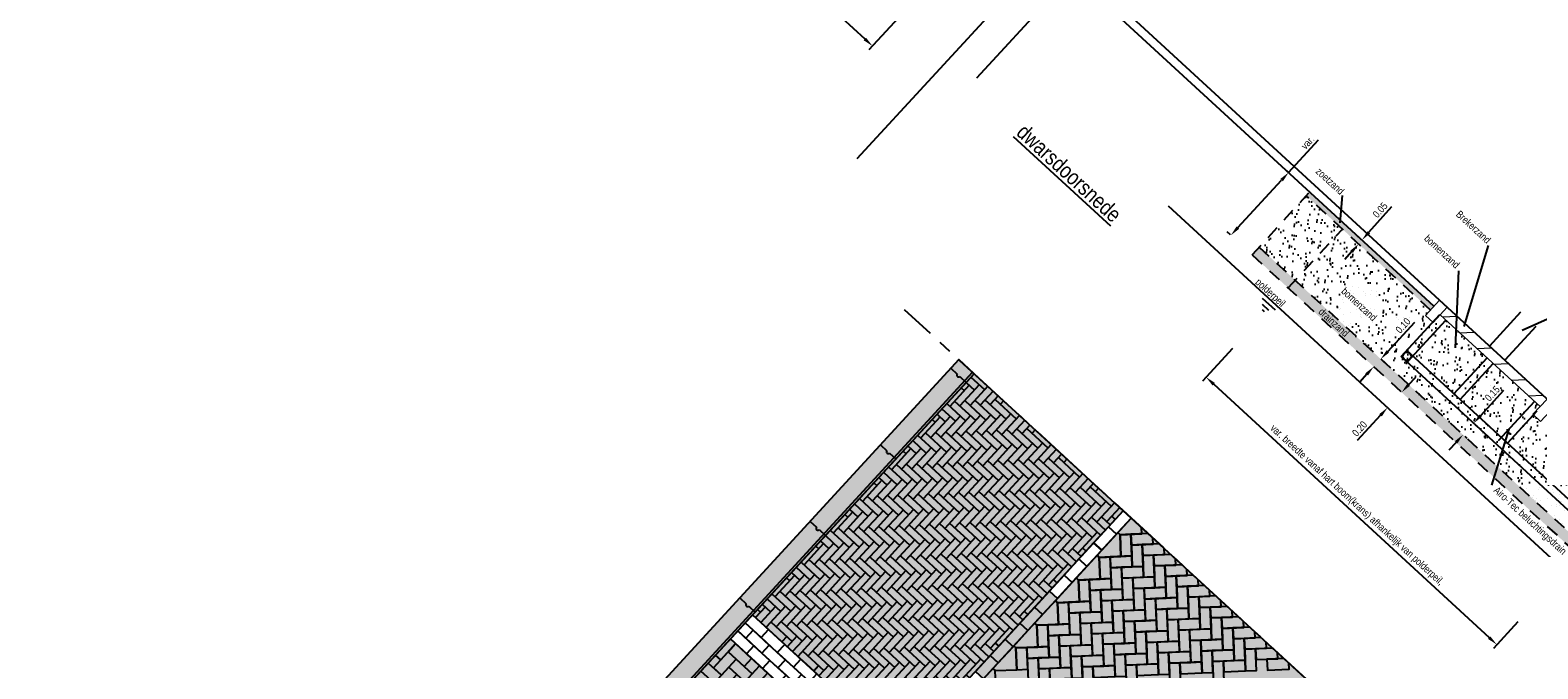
# Model space of a CAD drawing. Header units: metres. Extents: x 111546 to 149831, y 498798 to 507863.
# Tile 91 of 256: x 113026.14 to 113040.64, y 500869.43 to 500875.57. Entities that reach past the tile are written whole.
import ezdxf

# ---------------------------------------------------------------- set-up
doc = ezdxf.new("R2010")
doc.units = ezdxf.units.M
for name, pattern in [('CENTER', [50.8, 31.75, -6.35, 6.35, -6.35]), ('DASHDOT', [25.4, 12.7, -6.35, 0, -6.35]), ('HIDDEN2', [4.7625, 3.175, -1.5875])]:
    doc.linetypes.add(name, pattern=pattern)
for name, color, linetype in [('0-maatvoering details', 3, 'Continuous'), ('0-tekst', 4, 'Continuous'), ('3-nw-details-1', 7, 'Continuous'), ('3-nw-details-2', 7, 'Continuous'), ('3-steen', 3, 'Continuous'), ('4-nw-beluchtingsdrain', 2, 'Continuous')]:
    doc.layers.add(name, color=color, linetype=linetype)
for name, color, linetype, lineweight in [('3-nw-b-ob-10x20', 2, 'Continuous', 13), ('3-nw-band-trb-hulpstuk -trottoirband van beton-hoekblok inwendig r 25', 150, 'Continuous', 13), ('3-nw-hatch details', 7, 'Continuous', 13)]:
    doc.layers.add(name, color=color, linetype=linetype, lineweight=lineweight)
doc.styles.add('Zaanstad', font='ARIALN.TTF')
doc.dimstyles.new('1-50', dxfattribs={"dimtxt": 0.1, "dimasz": 0.1, "dimexe": 0.05, "dimexo": 0.05, "dimgap": 0.025, "dimtad": 1, "dimzin": 0, "dimdsep": 46, "dimtxsty": 'Zaanstad', "dimcen": 0, "dimclrd": 256, "dimclre": 256, "dimclrt": 256, "dimadec": 0, "dimazin": 0, "dimtfac": 1, "dimtofl": 0, "dimtmove": 0, "dimatfit": 3, "dimfxl": 1, "dimtfill": 1, "dimtolj": 1, "dimtzin": 0, "dimlwd": -1, "dimlwe": -1, "dimarcsym": 0})

# ---------------------------------------------------------------- blocks, each defined once
blk = doc.blocks.new('*D1266')
at = {"layer": '0-maatvoering details', "transparency": 16777216}
for p, q in [((113039.399, 500872.163), (113039.467, 500872.237)), ((113039.128, 500871.869), (113038.904, 500871.625))]:
    blk.add_line(p, q, dxfattribs=at)
for points in [[(113039.387, 500872.175), (113039.411, 500872.152), (113039.332, 500872.09)], [(113039.116, 500871.88), (113039.141, 500871.858), (113039.196, 500871.943)]]:
    blk.add_solid(points, dxfattribs=at)
at = {"layer": 'Defpoints', "color": 0, "transparency": 16777216}
for p in [(113039.332, 500872.09), (113039.332, 500872.09), (113039.196, 500871.943)]:
    blk.add_point(p, dxfattribs=at)
at = {"layer": '0-maatvoering details', "transparency": 16777216, "insert": (113038.927, 500871.74), "char_height": 0.07, "attachment_point": 5, "rotation": 47.3855, "style": 'Zaanstad', "bg_fill": 3, "box_fill_scale": 1.1, "bg_fill_color": 256, "bg_fill_true_color": 13158600, "bg_fill_transparency": 0}
blk.add_mtext('\\A1;0.20', dxfattribs=at)
blk = doc.blocks.new('*D1267')
at = {"layer": '0-maatvoering details', "transparency": 16777216}
for p, q in [((113038.244, 500874.204), (113038.532, 500874.517)), ((113038.241, 500874.208), (113038.207, 500874.238)), ((113037.757, 500873.674), (113038.176, 500874.131)), ((113037.685, 500873.604), (113037.652, 500873.635))]:
    blk.add_line(p, q, dxfattribs=at)
for points in [[(113038.164, 500874.142), (113038.189, 500874.119), (113038.244, 500874.204)], [(113037.744, 500873.686), (113037.769, 500873.663), (113037.689, 500873.601)]]:
    blk.add_solid(points, dxfattribs=at)
at = {"layer": 'Defpoints', "color": 0, "transparency": 16777216}
for p in [(113038.244, 500874.204), (113038.277, 500874.174), (113037.722, 500873.57)]:
    blk.add_point(p, dxfattribs=at)
at = {"layer": '0-maatvoering details', "transparency": 16777216, "insert": (113038.428, 500874.493), "char_height": 0.07, "attachment_point": 5, "rotation": 47.3855, "style": 'Zaanstad', "bg_fill": 3, "box_fill_scale": 1.1, "bg_fill_color": 256, "bg_fill_true_color": 13158600, "bg_fill_transparency": 0}
blk.add_mtext('\\A1;var.', dxfattribs=at)
blk = doc.blocks.new('*D1268')
at = {"layer": '0-maatvoering details', "transparency": 16777216}
for p, q in [((113031.86, 500878.445), (113031.411, 500877.957)), ((113031.518, 500877.926), (113034.167, 500875.489)), ((113034.656, 500875.873), (113034.207, 500875.384))]:
    blk.add_line(p, q, dxfattribs=at)
for points in [[(113031.529, 500877.938), (113031.507, 500877.914), (113031.444, 500877.994)], [(113034.179, 500875.501), (113034.156, 500875.476), (113034.241, 500875.421)]]:
    blk.add_solid(points, dxfattribs=at)
at = {"layer": 'Defpoints', "color": 0, "transparency": 16777216}
for p in [(113031.894, 500878.482), (113034.69, 500875.909), (113034.241, 500875.421)]:
    blk.add_point(p, dxfattribs=at)
at = {"layer": '0-maatvoering details', "transparency": 16777216, "insert": (113032.927, 500876.726), "char_height": 0.07, "attachment_point": 5, "rotation": 317.3855, "style": 'Zaanstad', "bg_fill": 3, "box_fill_scale": 1.1, "bg_fill_color": 256, "bg_fill_true_color": 13158600, "bg_fill_transparency": 0}
blk.add_mtext('\\A1;var. lengte vanaf hart boom(krans) afhankelijk van polderpeil,', dxfattribs=at)
blk = doc.blocks.new('*D1269')
at = {"layer": '0-maatvoering details', "transparency": 16777216}
for p, q in [((113037.704, 500872.51), (113037.417, 500872.198)), ((113037.525, 500872.167), (113040.174, 500869.73)), ((113040.448, 500869.881), (113040.214, 500869.625))]:
    blk.add_line(p, q, dxfattribs=at)
for points in [[(113037.536, 500872.18), (113037.513, 500872.155), (113037.451, 500872.235)], [(113040.185, 500869.742), (113040.163, 500869.718), (113040.248, 500869.662)]]:
    blk.add_solid(points, dxfattribs=at)
at = {"layer": 'Defpoints', "color": 0, "transparency": 16777216}
for p in [(113037.737, 500872.546), (113040.482, 500869.918), (113040.248, 500869.662)]:
    blk.add_point(p, dxfattribs=at)
at = {"layer": '0-maatvoering details', "transparency": 16777216, "insert": (113038.897, 500871.001), "char_height": 0.07, "attachment_point": 5, "rotation": 317.3855, "style": 'Zaanstad', "bg_fill": 3, "box_fill_scale": 1.1, "bg_fill_color": 256, "bg_fill_true_color": 13158600, "bg_fill_transparency": 0}
blk.add_mtext('\\A1;var. breedte vanaf hart boom(krans) afhankelijk van polderpeil,', dxfattribs=at)
blk = doc.blocks.new('*D1513')
at = {"layer": '0-maatvoering details', "transparency": 16777216}
for p, q in [((113040.092, 500871.866), (113040.316, 500872.11)), ((113040.04, 500871.778), (113040.061, 500871.758)), ((113039.855, 500871.608), (113039.787, 500871.535)), ((113039.938, 500871.667), (113039.959, 500871.648))]:
    blk.add_line(p, q, dxfattribs=at)
for points in [[(113040.079, 500871.877), (113040.104, 500871.855), (113040.024, 500871.792)], [(113039.843, 500871.62), (113039.867, 500871.597), (113039.922, 500871.682)]]:
    blk.add_solid(points, dxfattribs=at)
at = {"layer": 'Defpoints', "color": 0, "transparency": 16777216}
for p in [(113040.003, 500871.812), (113040.024, 500871.792), (113039.902, 500871.701)]:
    blk.add_point(p, dxfattribs=at)
at = {"layer": '0-maatvoering details', "transparency": 16777216, "insert": (113040.204, 500872.078), "char_height": 0.07, "attachment_point": 5, "rotation": 47.3855, "style": 'Zaanstad', "bg_fill": 3, "box_fill_scale": 1.1, "bg_fill_color": 256, "bg_fill_true_color": 13158600, "bg_fill_transparency": 0}
blk.add_mtext('\\A1;0.15', dxfattribs=at)
blk = doc.blocks.new('*D1515')
at = {"layer": '0-maatvoering details', "transparency": 16777216}
for p, q in [((113039.199, 500872.484), (113039.457, 500872.764)), ((113039.079, 500872.322), (113039.1, 500872.303)), ((113039.147, 500872.395), (113039.168, 500872.376)), ((113038.996, 500872.263), (113038.928, 500872.189))]:
    blk.add_line(p, q, dxfattribs=at)
for points in [[(113039.187, 500872.495), (113039.211, 500872.472), (113039.131, 500872.41)], [(113038.983, 500872.274), (113039.008, 500872.252), (113039.063, 500872.336)]]:
    blk.add_solid(points, dxfattribs=at)
at = {"layer": 'Defpoints', "color": 0, "transparency": 16777216}
for p in [(113039.043, 500872.356), (113039.11, 500872.429), (113039.131, 500872.41)]:
    blk.add_point(p, dxfattribs=at)
at = {"layer": '0-maatvoering details', "transparency": 16777216, "insert": (113039.345, 500872.732), "char_height": 0.07, "attachment_point": 5, "rotation": 47.3855, "style": 'Zaanstad', "bg_fill": 3, "box_fill_scale": 1.1, "bg_fill_color": 256, "bg_fill_true_color": 13158600, "bg_fill_transparency": 0}
blk.add_mtext('\\A1;0.10', dxfattribs=at)
blk = doc.blocks.new('*D1516')
at = {"layer": '0-maatvoering details', "transparency": 16777216}
for p, q in [((113039.017, 500873.629), (113039.236, 500873.878)), ((113038.884, 500873.545), (113038.879, 500873.55)), ((113038.918, 500873.583), (113038.913, 500873.588)), ((113038.85, 500873.442), (113038.784, 500873.367))]:
    blk.add_line(p, q, dxfattribs=at)
for points in [[(113039.004, 500873.64), (113039.029, 500873.618), (113038.95, 500873.555)], [(113038.838, 500873.453), (113038.863, 500873.431), (113038.917, 500873.516)]]:
    blk.add_solid(points, dxfattribs=at)
at = {"layer": 'Defpoints', "color": 0, "transparency": 16777216}
for p in [(113038.922, 500873.512), (113038.95, 500873.555), (113038.955, 500873.55)]:
    blk.add_point(p, dxfattribs=at)
at = {"layer": '0-maatvoering details', "transparency": 16777216, "insert": (113039.125, 500873.843), "char_height": 0.07, "attachment_point": 5, "rotation": 48.5106, "style": 'Zaanstad', "bg_fill": 3, "box_fill_scale": 1.1, "bg_fill_color": 256, "bg_fill_true_color": 13158600, "bg_fill_transparency": 0}
blk.add_mtext('\\A1;0.05', dxfattribs=at)

msp = doc.modelspace()

# ---------------------------------------------------------------- hatches: boundary and pattern name
h = msp.add_hatch()
h.set_pattern_fill('AR-SAND', color=13, scale=0.003, angle=299.62014, style=0, pattern_type=2)
h.set_pattern_definition([(337.12014, (112386.58552, 500525.2413), (0.125264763, 0.076740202), [0, -0.115824, 0, -0.12954, 0, -0.123825]), (307.12014, (112386.58552, 500525.2413), (0.25359811, -0.01094734), [0, -0.062484, 0, -0.104394, 0, -0.040005]), (267.12014, (112386.53919, 500525.32278), (0.117658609, -0.206074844), [0, -0.0381, 0, -0.13716, 0, -0.17907]), (257.12014, (112386.5392, 500525.32278), (0.171354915, -0.166078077), [0, -0.01905, 0, -0.089916, 0, -0.10287])])
h.paths.add_polyline_path([(113038.4141, 500873.9801), (113039.6083, 500872.8814), (113039.5609, 500872.8299), (113039.6345, 500872.7622), (113039.7022, 500872.8358), (113040.6628, 500871.952), (113040.5951, 500871.8784), (113040.6687, 500871.8107), (113040.7161, 500871.8622), (113041.8692, 500870.8014), (113041.4176, 500870.3064), (113037.9605, 500873.487)])
at = {"layer": '3-nw-details-1', "linetype": 'Continuous', "ltscale": 0.02}
h = msp.add_hatch(dxfattribs=at)
h.set_pattern_fill('AVH-BSS_DIKFORMAAT_ELLEBOOG', pattern_type=2)
h.set_pattern_definition([(317.414373, (112003.9235, 501977.6855), (0.0974941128, 0.0041107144), [0.276, -0.138]), (227.414373, (112004.063575, 501977.83791), (0.0974941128, 0.0041107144), [0.276, -0.138])])
h.paths.add_polyline_path([(113033.0874, 500869.9495), (113034.5212, 500868.6317), (113036.6528, 500870.9509), (113035.2189, 500872.2688)])
at = {"layer": '3-nw-details-2', "ltscale": 0.02}
h = msp.add_hatch(color=20, dxfattribs=at)
h.dxf.hatch_style = 1
h.paths.add_polyline_path([(113035.2189, 500872.2688), (113036.6528, 500870.9509), (113034.5212, 500868.6317), (113033.0874, 500869.9495)])
at = {"layer": '3-nw-hatch details'}
h = msp.add_hatch(dxfattribs=at)
h.set_pattern_fill('ANSI31', color=252, scale=0.05, angle=-42.61453, style=0)
h.set_pattern_definition([(2.385, (113039.4176, 500872.96173), (-0.006608, 0.158612), [])])
h.paths.add_polyline_path([(113039.7699, 500872.9094), (113040.7305, 500872.0256), (113040.6628, 500871.952), (113039.7022, 500872.8358)])

# ---------------------------------------------------------------- linework, layer by layer
at = {"color": 3, "linetype": 'DASHDOT'}
for points in [[(113036.163, 500876.5865), (113034.091, 500874.3343)], [(113036.5482, 500876.5314), (113035.2425, 500875.1122)]]:
    msp.add_lwpolyline(points, dxfattribs=at)
at = {"color": 2, "linetype": 'Continuous'}
for points in [[(113039.6421, 500872.9182), (113036.1662, 500876.1162)], [(113039.6963, 500872.9771), (113036.2203, 500876.175)], [(113040.8041, 500871.9579), (113039.6963, 500872.9771)], [(113040.4752, 500872.8598), (113040.1766, 500872.5352)], [(113040.6224, 500872.7243), (113040.3238, 500872.3998)]]:
    msp.add_lwpolyline(points, dxfattribs=at)
at = {"color": 3, "linetype": 'HIDDEN2', "ltscale": 0.04}
for points in [[(113038.2406, 500873.0934), (113038.762, 500873.6601)], [(113037.8928, 500873.4134), (113041.3478, 500870.2347)]]:
    msp.add_lwpolyline(points, dxfattribs=at)
at = {"color": 3, "linetype": 'Continuous', "elevation": 0}
msp.add_lwpolyline([(113040.1654, 500873.5022), (113039.9291, 500872.723)], dxfattribs=at)
at = {"color": 160, "linetype": 'DASHDOT'}
for points in [[(113037.9892, 500872.8869), (113038.01, 500872.8677)], [(113037.9906, 500872.9963), (113038.1148, 500872.8821)], [(113037.9909, 500872.9366), (113038.0515, 500872.8809)]]:
    msp.add_lwpolyline(points, dxfattribs=at)
at = {"ltscale": 0.02}
for points in [[(113035.0717, 500872.4041), (113026.1378, 500862.6837)], [(113034.9951, 500872.3208), (113035.0568, 500872.2641)], [(113035.2042, 500872.2823), (113026.2703, 500862.5619)], [(113035.2189, 500872.2688), (113026.285, 500862.5483)], [(113035.0807, 500872.2421), (113035.1424, 500872.1855)], [(113034.3184, 500871.5845), (113034.3801, 500871.5279)], [(113034.404, 500871.5059), (113034.4657, 500871.4492)], [(113033.6417, 500870.8483), (113033.7034, 500870.7916)], [(113033.7273, 500870.7696), (113033.789, 500870.7129)], [(113032.965, 500870.112), (113033.0267, 500870.0553)], [(113033.0506, 500870.0333), (113033.1123, 500869.9767)]]:
    msp.add_lwpolyline(points, dxfattribs=at)
for centre in [(113035.0687, 500872.2531), (113034.392, 500871.5169), (113033.7154, 500870.7806), (113033.0387, 500870.0443)]:
    msp.add_arc(centre, 0.0162, 137.41437, 317.41437, dxfattribs=at)
at = {"layer": '0-maatvoering details'}
for points in [[(113039.8505, 500872.5168), (113039.883, 500873.2583)], [(113040.4924, 500872.6884), (113040.7916, 500872.824)], [(113040.1976, 500871.1971), (113040.3655, 500871.7369)]]:
    msp.add_lwpolyline(points, dxfattribs=at)
at = {"layer": '3-nw-b-ob-10x20'}
for points in [[(113039.6963, 500872.9771), (113039.7699, 500872.9094), (113039.6345, 500872.7622), (113039.5609, 500872.8299)], [(113040.7305, 500872.0256), (113040.8041, 500871.9579), (113040.6687, 500871.8107), (113040.5951, 500871.8784)]]:
    msp.add_lwpolyline(points, close=True, dxfattribs=at)
at = {"layer": '3-nw-details-1', "ltscale": 0.08}
for points in [[(113036.7301, 500870.8799), (113036.6016, 500870.74), (113036.6229, 500870.7204), (113036.832, 500870.7292), (113036.8295, 500870.7885)], [(113036.8914, 500870.7317), (113036.7275, 500870.7248), (113036.7319, 500870.6202), (113036.941, 500870.629), (113036.9385, 500870.6884)], [(113037.0003, 500870.6315), (113036.8364, 500870.6246), (113036.8408, 500870.5201), (113037.05, 500870.5289), (113037.0475, 500870.5882)], [(113037.1093, 500870.5314), (113036.9454, 500870.5245), (113036.9498, 500870.4199), (113037.1589, 500870.4287), (113037.1564, 500870.4881)], [(113037.2183, 500870.4312), (113037.0544, 500870.4243), (113037.0588, 500870.3198), (113037.2679, 500870.3286), (113037.2654, 500870.3879)], [(113032.8742, 500869.7176), (113032.9234, 500869.6724), (113032.7813, 500869.5178), (113032.7321, 500869.563)], [(113032.661, 500869.4857), (113032.7876, 500869.3694), (113032.7165, 500869.2921), (113032.59, 500869.4084)], [(113038.199, 500869.5299), (113038.0351, 500869.523), (113038.0395, 500869.4184), (113038.2486, 500869.4272), (113038.2461, 500869.4866)]]:
    msp.add_lwpolyline(points, dxfattribs=at)
for points in [[(113036.4013, 500870.5221), (113036.4226, 500870.5024), (113036.6317, 500870.5112), (113036.6229, 500870.7204), (113036.6016, 500870.74)], [(113036.7275, 500870.7248), (113036.6229, 500870.7204), (113036.6317, 500870.5112), (113036.7363, 500870.5157)], [(113036.8364, 500870.6246), (113036.7319, 500870.6202), (113036.7407, 500870.4111), (113036.8453, 500870.4155)], [(113036.201, 500870.3041), (113036.2223, 500870.2845), (113036.4314, 500870.2933), (113036.4226, 500870.5024), (113036.4013, 500870.5221)], [(113036.5272, 500870.5068), (113036.4226, 500870.5024), (113036.4314, 500870.2933), (113036.536, 500870.2977)], [(113036.5272, 500870.5068), (113036.5316, 500870.4023), (113036.7407, 500870.4111), (113036.7363, 500870.5157)], [(113036.9454, 500870.5245), (113036.8408, 500870.5201), (113036.8497, 500870.3109), (113036.9542, 500870.3154)], [(113037.0544, 500870.4243), (113036.9498, 500870.4199), (113036.9586, 500870.2108), (113037.0632, 500870.2152)], [(113036.0007, 500870.0862), (113036.022, 500870.0666), (113036.2311, 500870.0754), (113036.2223, 500870.2845), (113036.201, 500870.3041)], [(113036.3269, 500870.2889), (113036.2223, 500870.2845), (113036.2311, 500870.0754), (113036.3357, 500870.0798)], [(113036.3269, 500870.2889), (113036.3313, 500870.1843), (113036.5404, 500870.1932), (113036.536, 500870.2977)], [(113036.6361, 500870.4067), (113036.5316, 500870.4023), (113036.5404, 500870.1932), (113036.645, 500870.1976)], [(113036.6361, 500870.4067), (113036.6405, 500870.3021), (113036.8497, 500870.3109), (113036.8453, 500870.4155)], [(113036.7451, 500870.3065), (113036.6405, 500870.3021), (113036.6494, 500870.093), (113036.7539, 500870.0974)], [(113036.7451, 500870.3065), (113036.7495, 500870.202), (113036.9586, 500870.2108), (113036.9542, 500870.3154)], [(113037.1633, 500870.3242), (113037.0588, 500870.3198), (113037.0676, 500870.1106), (113037.1722, 500870.1151)], [(113035.8775, 500869.9522), (113036.0196, 500870.1068), (113035.9423, 500870.1779), (113035.8002, 500870.0232)], [(113036.4358, 500870.1888), (113036.3313, 500870.1843), (113036.3401, 500869.9752), (113036.4447, 500869.9796)], [(113036.4358, 500870.1888), (113036.4402, 500870.0842), (113036.6494, 500870.093), (113036.645, 500870.1976)], [(113036.8541, 500870.2064), (113036.7495, 500870.202), (113036.7583, 500869.9929), (113036.8629, 500869.9973)], [(113036.8541, 500870.2064), (113036.8585, 500870.1018), (113037.0676, 500870.1106), (113037.0632, 500870.2152)], [(113037.2723, 500870.224), (113037.1677, 500870.2196), (113037.1766, 500870.0105), (113037.2811, 500870.0149)], [(113035.7354, 500869.7976), (113035.8775, 500869.9522), (113035.8002, 500870.0232), (113035.6581, 500869.8686)], [(113035.8004, 500869.8682), (113035.8217, 500869.8486), (113036.0308, 500869.8574), (113036.022, 500870.0666), (113036.0007, 500870.0862)], [(113036.1266, 500870.071), (113036.022, 500870.0666), (113036.0308, 500869.8574), (113036.1354, 500869.8618)], [(113036.1266, 500870.071), (113036.131, 500869.9664), (113036.3401, 500869.9752), (113036.3357, 500870.0798)], [(113036.5448, 500870.0886), (113036.4402, 500870.0842), (113036.4491, 500869.8751), (113036.5536, 500869.8795)], [(113036.5448, 500870.0886), (113036.5492, 500869.984), (113036.7583, 500869.9929), (113036.7539, 500870.0974)], [(113036.6538, 500869.9885), (113036.5492, 500869.984), (113036.558, 500869.7749), (113036.6626, 500869.7793)], [(113036.6538, 500869.9885), (113036.6582, 500869.8839), (113036.8673, 500869.8927), (113036.8629, 500869.9973)], [(113036.963, 500870.1062), (113036.8585, 500870.1018), (113036.8673, 500869.8927), (113036.9719, 500869.8971)], [(113036.963, 500870.1062), (113036.9674, 500870.0017), (113037.1766, 500870.0105), (113037.1722, 500870.1151)], [(113037.072, 500870.0061), (113036.9674, 500870.0017), (113036.9763, 500869.7926), (113037.0808, 500869.797)], [(113037.072, 500870.0061), (113037.0764, 500869.9015), (113037.2855, 500869.9103), (113037.2811, 500870.0149)], [(113035.5933, 500869.643), (113035.7354, 500869.7976), (113035.6581, 500869.8686), (113035.516, 500869.714)], [(113035.6001, 500869.6503), (113035.6214, 500869.6307), (113035.8305, 500869.6395), (113035.8217, 500869.8486), (113035.8004, 500869.8682)], [(113035.9263, 500869.853), (113035.8217, 500869.8486), (113035.8305, 500869.6395), (113035.9351, 500869.6439)], [(113035.9263, 500869.853), (113035.9307, 500869.7485), (113036.1398, 500869.7573), (113036.1354, 500869.8618)], [(113036.2355, 500869.9708), (113036.131, 500869.9664), (113036.1398, 500869.7573), (113036.2444, 500869.7617)], [(113036.2355, 500869.9708), (113036.2399, 500869.8663), (113036.4491, 500869.8751), (113036.4447, 500869.9796)], [(113036.3445, 500869.8707), (113036.2399, 500869.8663), (113036.2488, 500869.6571), (113036.3533, 500869.6615)], [(113036.3445, 500869.8707), (113036.3489, 500869.7661), (113036.558, 500869.7749), (113036.5536, 500869.8795)], [(113036.7627, 500869.8883), (113036.6582, 500869.8839), (113036.667, 500869.6748), (113036.7716, 500869.6792)], [(113036.7627, 500869.8883), (113036.7671, 500869.7837), (113036.9763, 500869.7926), (113036.9719, 500869.8971)], [(113037.181, 500869.9059), (113037.0764, 500869.9015), (113037.0852, 500869.6924), (113037.1898, 500869.6968)], [(113035.4512, 500869.4883), (113035.5933, 500869.643), (113035.516, 500869.714), (113035.3739, 500869.5594)], [(113036.0352, 500869.7529), (113035.9307, 500869.7485), (113035.9395, 500869.5394), (113036.0441, 500869.5438)], [(113036.0352, 500869.7529), (113036.0396, 500869.6483), (113036.2488, 500869.6571), (113036.2444, 500869.7617)], [(113036.4535, 500869.7705), (113036.3489, 500869.7661), (113036.3577, 500869.557), (113036.4623, 500869.5614)], [(113036.4535, 500869.7705), (113036.4579, 500869.666), (113036.667, 500869.6748), (113036.6626, 500869.7793)], [(113036.8717, 500869.7882), (113036.7671, 500869.7837), (113036.776, 500869.5746), (113036.8805, 500869.579)], [(113036.8717, 500869.7882), (113036.8761, 500869.6836), (113037.0852, 500869.6924), (113037.0808, 500869.797)], [(113036.9807, 500869.688), (113036.9851, 500869.5834), (113037.1942, 500869.5923), (113037.1898, 500869.6968)], [(113037.2899, 500869.8058), (113037.1854, 500869.8014), (113037.1942, 500869.5923), (113037.2988, 500869.5967)], [(113032.9297, 500869.524), (113032.7876, 500869.3694), (113032.7103, 500869.4405), (113032.8524, 500869.5951)], [(113032.9234, 500869.6724), (113033.078, 500869.5303), (113033.007, 500869.453), (113032.8524, 500869.5951)], [(113032.9234, 500869.6724), (113033.078, 500869.5303), (113033.007, 500869.453), (113032.8524, 500869.5951)], [(113035.3091, 500869.3337), (113035.4512, 500869.4883), (113035.3739, 500869.5594), (113035.2318, 500869.4048)], [(113035.3998, 500869.4324), (113035.4211, 500869.4128), (113035.6302, 500869.4216), (113035.6214, 500869.6307), (113035.6001, 500869.6503)], [(113035.726, 500869.6351), (113035.6214, 500869.6307), (113035.6302, 500869.4216), (113035.7348, 500869.426)], [(113035.726, 500869.6351), (113035.7304, 500869.5305), (113035.9395, 500869.5394), (113035.9351, 500869.6439)], [(113036.1442, 500869.6527), (113036.0396, 500869.6483), (113036.0485, 500869.4392), (113036.153, 500869.4436)], [(113036.1442, 500869.6527), (113036.1486, 500869.5482), (113036.3577, 500869.557), (113036.3533, 500869.6615)], [(113036.2532, 500869.5526), (113036.1486, 500869.5482), (113036.1574, 500869.3391), (113036.262, 500869.3435)], [(113036.2532, 500869.5526), (113036.2576, 500869.448), (113036.4667, 500869.4568), (113036.4623, 500869.5614)], [(113036.5624, 500869.6704), (113036.4579, 500869.666), (113036.4667, 500869.4568), (113036.5713, 500869.4612)], [(113036.5624, 500869.6704), (113036.5668, 500869.5658), (113036.776, 500869.5746), (113036.7716, 500869.6792)], [(113036.6714, 500869.5702), (113036.5668, 500869.5658), (113036.5757, 500869.3567), (113036.6802, 500869.3611)], [(113036.6714, 500869.5702), (113036.6758, 500869.4657), (113036.8849, 500869.4745), (113036.8805, 500869.579)], [(113036.9807, 500869.688), (113036.8761, 500869.6836), (113036.8849, 500869.4745), (113036.9895, 500869.4789)], [(113037.0896, 500869.5879), (113036.9851, 500869.5834), (113036.9939, 500869.3743), (113037.0985, 500869.3787)], [(113037.0896, 500869.5879), (113037.094, 500869.4833), (113037.3032, 500869.4921), (113037.2988, 500869.5967)], [(113032.9359, 500869.3757), (113032.7938, 500869.2211), (113032.7165, 500869.2921), (113032.8586, 500869.4467)], [(113032.9297, 500869.524), (113033.0843, 500869.3819), (113033.0132, 500869.3046), (113032.8586, 500869.4467)], [(113032.9297, 500869.524), (113033.0843, 500869.3819), (113033.0132, 500869.3046), (113032.8586, 500869.4467)], [(113033.2326, 500869.3882), (113033.0905, 500869.2336), (113033.0132, 500869.3046), (113033.1553, 500869.4592)], [(113035.1995, 500869.2144), (113035.2208, 500869.1948), (113035.4299, 500869.2036), (113035.4211, 500869.4128), (113035.3998, 500869.4324)], [(113035.8349, 500869.5349), (113035.7304, 500869.5305), (113035.7392, 500869.3214), (113035.8438, 500869.3258)], [(113035.8349, 500869.5349), (113035.8393, 500869.4304), (113036.0485, 500869.4392), (113036.0441, 500869.5438)], [(113035.9439, 500869.4348), (113035.8393, 500869.4304), (113035.8482, 500869.2213), (113035.9527, 500869.2257)], [(113035.9439, 500869.4348), (113035.9483, 500869.3302), (113036.1574, 500869.3391), (113036.153, 500869.4436)], [(113036.3621, 500869.4524), (113036.2576, 500869.448), (113036.2664, 500869.2389), (113036.371, 500869.2433)], [(113036.3621, 500869.4524), (113036.3665, 500869.3479), (113036.5757, 500869.3567), (113036.5713, 500869.4612)], [(113036.7804, 500869.4701), (113036.6758, 500869.4657), (113036.6846, 500869.2565), (113036.7892, 500869.2609)], [(113036.7804, 500869.4701), (113036.7848, 500869.3655), (113036.9939, 500869.3743), (113036.9895, 500869.4789)], [(113037.1986, 500869.4877), (113037.094, 500869.4833), (113037.1029, 500869.2742), (113037.2074, 500869.2786)], [(113037.1986, 500869.4877), (113037.203, 500869.3831), (113037.4121, 500869.392), (113037.4077, 500869.4965)], [(113037.6168, 500869.5053), (113037.5123, 500869.5009), (113037.5211, 500869.2918), (113037.6257, 500869.2962)], [(113037.6168, 500869.5053), (113037.6213, 500869.4008), (113037.8304, 500869.4096), (113037.826, 500869.5142)]]:
    msp.add_lwpolyline(points, close=True, dxfattribs=at)
at = {"layer": '3-nw-details-2', "ltscale": 0.02}
for points in [[(113026.1378, 500862.6837), (113026.285, 500862.5483), (113035.2189, 500872.2688), (113035.0717, 500872.4041)], [(113035.2189, 500872.2688), (113036.6528, 500870.9509), (113034.5212, 500868.6317), (113033.0874, 500869.9495)], [(113032.9453, 500869.7949), (113033.0163, 500869.8722), (113033.0936, 500869.8012), (113033.0226, 500869.7239)]]:
    msp.add_lwpolyline(points, close=True, dxfattribs=at)
at = {"layer": '3-nw-details-2', "ltscale": 0.08}
for points in [[(113036.588, 500870.7253), (113036.7301, 500870.8799), (113036.6528, 500870.9509), (113036.5107, 500870.7963)], [(113036.4459, 500870.5706), (113036.588, 500870.7253), (113036.5107, 500870.7963), (113036.3686, 500870.6417)], [(113036.3038, 500870.416), (113036.4459, 500870.5706), (113036.3686, 500870.6417), (113036.2265, 500870.4871)], [(113036.1617, 500870.2614), (113036.3038, 500870.416), (113036.2265, 500870.4871), (113036.0844, 500870.3325)], [(113036.0196, 500870.1068), (113036.1617, 500870.2614), (113036.0844, 500870.3325), (113035.9423, 500870.1779)], [(113033.0874, 500869.9495), (113033.242, 500869.8074), (113033.1709, 500869.7301), (113033.0163, 500869.8722)], [(113032.9453, 500869.7949), (113033.0999, 500869.6528), (113033.0288, 500869.5755), (113032.8742, 500869.7176)], [(113033.0936, 500869.8012), (113033.2482, 500869.6591), (113033.1772, 500869.5818), (113033.0226, 500869.7239)], [(113033.242, 500869.8074), (113033.3966, 500869.6653), (113033.3255, 500869.588), (113033.1709, 500869.7301)], [(113033.0999, 500869.6528), (113033.2545, 500869.5107), (113033.1834, 500869.4334), (113033.0288, 500869.5755)], [(113033.2482, 500869.6591), (113033.4029, 500869.517), (113033.3318, 500869.4397), (113033.1772, 500869.5818)], [(113033.3966, 500869.6653), (113033.5512, 500869.5232), (113033.4802, 500869.4459), (113033.3255, 500869.588)], [(113033.2545, 500869.5107), (113033.4091, 500869.3686), (113033.3381, 500869.2913), (113033.1834, 500869.4334)], [(113033.4029, 500869.517), (113033.5575, 500869.3749), (113033.4864, 500869.2976), (113033.3318, 500869.4397)], [(113033.5512, 500869.5232), (113033.7058, 500869.3811), (113033.6348, 500869.3038), (113033.4802, 500869.4459)]]:
    msp.add_lwpolyline(points, close=True, dxfattribs=at)
at = {"layer": '3-nw-hatch details', "color": 252}
msp.add_lwpolyline([(113039.7699, 500872.9094), (113040.7305, 500872.0256), (113040.6628, 500871.952), (113039.7022, 500872.8358)], close=True, dxfattribs=at)
at = {"layer": '3-steen'}
msp.add_lwpolyline([(113034.5986, 500868.5606), (113036.5935, 500870.7312)], dxfattribs=at)
at = {"layer": '4-nw-beluchtingsdrain'}
for points in [[(113039.327, 500872.4336), (113039.6994, 500872.8384)], [(113039.3859, 500872.3795), (113039.7582, 500872.7842)], [(113041.2258, 500870.7946), (113039.3811, 500872.4924)], [(113041.177, 500870.7316), (113039.327, 500872.4336)], [(113039.8348, 500872.0751), (113040.153, 500872.421)], [(113039.8937, 500872.0209), (113040.2119, 500872.3668)], [(113040.2639, 500871.6265), (113040.609, 500872.0015)], [(113040.3499, 500871.6018), (113040.6343, 500871.9109)]]:
    msp.add_lwpolyline(points, dxfattribs=at)
msp.add_circle((113039.3835, 500872.436), 0.04, dxfattribs=at)

# ---------------------------------------------------------------- texts
at = {"color": 1, "linetype": 'Continuous', "style": 'Zaanstad'}
msp.add_text('%%UDetail: bomenzand onder haaksparkeervak', height=0.25, rotation=317.38547, dxfattribs=at).set_placement((113028.1898, 500879.6597))
at = {"layer": '0-maatvoering details', "style": 'Zaanstad'}
for s, p in [('Brekerzand ', (113039.8478, 500873.7928, 0)), ('bomenzand', (113039.5418, 500873.5604)), ('polderpeil', (113037.9181, 500873.141)), ('bomenzand ', (113038.7446, 500873.0528, 0)), ('Airo-Tec beluchtingsdrain', (113040.2103, 500871.138))]:
    msp.add_text(s, height=0.07, rotation=317.38547, dxfattribs=at).set_placement(p)
at = {"layer": '0-tekst', "color": 4, "linetype": 'Continuous', "style": 'Zaanstad'}
msp.add_text('%%Udwarsdoorsnede', height=0.15, rotation=317.38547, dxfattribs=at).set_placement((113035.6153, 500874.5739))

# ---------------------------------------------------------------- next in the draw order: dimensions: what is measured, and where the dimension line sits
at = {"layer": '0-maatvoering details'}
for base, p1, p2, angle, text, picture, middle, dimtype in [((113034.2409, 500875.421), (113031.8937, 500878.4823), (113034.6903, 500875.9094), 317.38547, 'var. lengte vanaf hart boom(krans) afhankelijk van polderpeil,', '*D1268', (113032.8792, 500876.6738), 160), ((113038.2442, 500874.2043), (113037.7222, 500873.5703), (113038.2774, 500874.1738), 47.38547, 'var.', '*D1267', (113038.4724, 500874.4524), 161)]:
    dim = msp.add_linear_dim(base=base, p1=p1, p2=p2, angle=angle, text=text, dimstyle='1-50', override={"dimtxt": 0.07}, dxfattribs=at)
    dim.commit()
    dim.dimension.update_dxf_attribs({"geometry": picture, "text_midpoint": middle, "dimtype": dimtype})
dim = msp.add_linear_dim(base=(113039.3315, 500872.0897), p1=(113039.1961, 500871.9426), p2=(113039.3315, 500872.0897), angle=47.38547, dimstyle='1-50', override={"dimtxt": 0.07}, dxfattribs=at)
dim.commit()
dim.dimension.update_dxf_attribs({"geometry": '*D1266', "text_midpoint": (113038.9717, 500871.6987), "dimtype": 161})

# ---------------------------------------------------------------- next in the draw order: linework, layer by layer
at = {"color": 3, "linetype": 'HIDDEN2', "ltscale": 0.04}
msp.add_lwpolyline([(113037.8928, 500873.4134), (113038.448, 500874.0169)], dxfattribs=at)

# ---------------------------------------------------------------- next in the draw order: dimensions: what is measured, and where the dimension line sits
at = {"layer": '0-maatvoering details'}
dim = msp.add_linear_dim(base=(113040.2475, 500869.6623), p1=(113037.7374, 500872.5464), p2=(113040.4823, 500869.9175), angle=317.38547, text='var. breedte vanaf hart boom(krans) afhankelijk van polderpeil,', dimstyle='1-50', override={"dimtxt": 0.07}, dxfattribs=at)
dim.commit()
dim.dimension.update_dxf_attribs({"geometry": '*D1269', "text_midpoint": (113038.8493, 500870.9487), "dimtype": 160})

# ---------------------------------------------------------------- next in the draw order: hatches: boundary and pattern name
at = {"layer": '3-nw-details-2', "ltscale": 0.02}
h = msp.add_hatch(color=9, dxfattribs=at)
h.dxf.hatch_style = 1
h.paths.add_polyline_path([(113026.1378, 500862.6837), (113026.285, 500862.5483), (113035.2189, 500872.2688), (113035.0717, 500872.4041)])
h.paths.add_polyline_path([(113031.419, 500857.8298), (113031.5663, 500857.6944), (113040.5002, 500867.4149), (113040.3529, 500867.5502)])
h = msp.add_hatch(color=116, dxfattribs=at)
h.dxf.hatch_style = 1
h.paths.add_polyline_path([(113036.7301, 500870.8799), (113036.0196, 500870.1068), (113035.9423, 500870.1779), (113035.2318, 500869.4048), (113035.3091, 500869.3337), (113034.5986, 500868.5606), (113036.7116, 500866.6185), (113037.4222, 500867.3916), (113037.4995, 500867.3206), (113038.21, 500868.0936), (113038.1327, 500868.1647), (113038.8432, 500868.9378)])
h = msp.add_hatch(color=116, dxfattribs=at)
h.dxf.hatch_style = 1
h.paths.add_polyline_path([(113033.0078, 500868.3113), (113032.312, 500868.9508), (113031.7436, 500868.3323), (113032.2848, 500867.835), (113031.8585, 500867.3711), (113031.3173, 500867.8685), (113031.1752, 500867.7139), (113031.871, 500867.0744), (113032.5815, 500867.8475), (113032.0403, 500868.3448), (113032.3246, 500868.6541), (113032.8657, 500868.1567)], flags=16)
h.paths.add_polyline_path([(113033.8582, 500867.5297), (113033.1624, 500868.1692), (113032.0256, 500866.9323), (113032.7214, 500866.2928), (113032.8635, 500866.4474), (113032.3223, 500866.9448), (113033.1739, 500867.8714), (113033.7151, 500867.374)], flags=16)
h.paths.add_polyline_path([(113034.0128, 500867.3876), (113032.876, 500866.1507), (113033.0306, 500866.0086), (113033.599, 500866.6271), (113033.9856, 500866.2718), (113033.4171, 500865.6533), (113033.5717, 500865.5112), (113034.7086, 500866.7482), (113034.554, 500866.8903), (113034.1277, 500866.4264), (113033.7411, 500866.7817), (113034.1674, 500867.2455)], flags=16)
h.paths.add_polyline_path([(113034.8632, 500866.6061), (113035.559, 500865.9666), (113034.4221, 500864.7297), (113033.7264, 500865.3691)], flags=16)
h.paths.add_polyline_path([(113035.7136, 500865.8245), (113036.4094, 500865.185), (113035.2725, 500863.9481), (113034.5768, 500864.5876)], flags=16)
h.paths.add_polyline_path([(113035.7261, 500865.5278), (113036.1126, 500865.1725), (113035.26, 500864.2448), (113034.8735, 500864.6001)], flags=0)
h.paths.add_polyline_path([(113036.564, 500865.0429), (113036.7186, 500864.9008), (113035.7239, 500863.8185), (113036.265, 500863.3211), (113036.1229, 500863.1665), (113035.4271, 500863.806)], flags=16)
h.paths.add_polyline_path([(113031.3861, 500866.2365), (113032.0819, 500865.597), (113031.9398, 500865.4424), (113030.5772, 500864.9834), (113031.0872, 500864.5147), (113030.945, 500864.3601), (113030.2493, 500864.9996), (113030.3914, 500865.1542), (113030.4008, 500865.1456), (113031.7633, 500865.6046), (113031.244, 500866.0819)], flags=16)
h.paths.add_polyline_path([(113032.2365, 500865.4549), (113032.9323, 500864.8155), (113031.7954, 500863.5785), (113031.0997, 500864.218)], flags=16)
h.paths.add_polyline_path([(113033.0869, 500864.6734), (113033.7827, 500864.0339), (113032.6458, 500862.797), (113032.4912, 500862.9391), (113033.4859, 500864.0214), (113033.0994, 500864.3766), (113032.1047, 500863.2943), (113031.9501, 500863.4364)], flags=16)
h.paths.add_polyline_path([(113033.9373, 500863.8918), (113034.5557, 500863.3234), (113034.4136, 500863.1687), (113033.9498, 500863.5951), (113033.5945, 500863.2085), (113033.9811, 500862.8533), (113033.839, 500862.6986), (113033.4524, 500863.0539), (113033.0972, 500862.6674), (113033.6383, 500862.17), (113033.4962, 500862.0154), (113032.8004, 500862.6549)], flags=16)
h.paths.add_polyline_path([(113032.8742, 500869.7176), (113038.0082, 500864.9991), (113033.745, 500860.3605), (113028.6103, 500865.0784)])
h.paths.add_polyline_path([(113032.249, 500865.1582), (113032.6356, 500864.803), (113031.7829, 500863.8753), (113031.3964, 500864.2305)], flags=0)

# ---------------------------------------------------------------- next in the draw order: linework, layer by layer
at = {"color": 160, "linetype": 'DASHDOT'}
msp.add_lwpolyline([(113041.362, 500869.9499), (113037.0885, 500873.8816)], dxfattribs=at)
at = {"color": 3, "linetype": 'HIDDEN2', "ltscale": 0.04}
msp.add_lwpolyline([(113037.9605, 500873.487), (113041.4155, 500870.3083)], dxfattribs=at)
at = {"layer": '3-nw-details-1', "ltscale": 0.08}
for points in [[(113037.3272, 500870.3311), (113037.1633, 500870.3242), (113037.1677, 500870.2196), (113037.3769, 500870.2284), (113037.3744, 500870.2878)], [(113037.4362, 500870.2309), (113037.2723, 500870.224), (113037.2767, 500870.1195), (113037.4858, 500870.1283), (113037.4833, 500870.1876)], [(113037.5452, 500870.1308), (113037.3813, 500870.1239), (113037.3857, 500870.0193), (113037.5948, 500870.0281), (113037.5923, 500870.0875)], [(113037.6541, 500870.0306), (113037.4902, 500870.0237), (113037.4947, 500869.9192), (113037.7038, 500869.928), (113037.7013, 500869.9873)], [(113037.7631, 500869.9305), (113037.5992, 500869.9236), (113037.6036, 500869.819), (113037.8127, 500869.8278), (113037.8102, 500869.8872)], [(113037.8721, 500869.8303), (113037.7082, 500869.8234), (113037.7126, 500869.7189), (113037.9217, 500869.7277), (113037.9192, 500869.787)], [(113037.981, 500869.7302), (113037.8171, 500869.7233), (113037.8216, 500869.6187), (113038.0307, 500869.6275), (113038.0282, 500869.6869)], [(113038.09, 500869.63), (113037.9261, 500869.6231), (113037.9305, 500869.5186), (113038.1396, 500869.5274), (113038.1371, 500869.5867)]]:
    msp.add_lwpolyline(points, dxfattribs=at)
for points in [[(113037.3813, 500870.1239), (113037.2767, 500870.1195), (113037.2855, 500869.9103), (113037.3901, 500869.9148)], [(113037.4902, 500870.0237), (113037.3857, 500870.0193), (113037.3945, 500869.8102), (113037.4991, 500869.8146)], [(113037.181, 500869.9059), (113037.1854, 500869.8014), (113037.3945, 500869.8102), (113037.3901, 500869.9148)], [(113037.5992, 500869.9236), (113037.4947, 500869.9192), (113037.5035, 500869.71), (113037.608, 500869.7145)], [(113037.2899, 500869.8058), (113037.2944, 500869.7012), (113037.5035, 500869.71), (113037.4991, 500869.8146)], [(113037.3989, 500869.7056), (113037.2944, 500869.7012), (113037.3032, 500869.4921), (113037.4077, 500869.4965)], [(113037.3989, 500869.7056), (113037.4033, 500869.6011), (113037.6124, 500869.6099), (113037.608, 500869.7145)], [(113037.7082, 500869.8234), (113037.6036, 500869.819), (113037.6124, 500869.6099), (113037.717, 500869.6143)], [(113037.8171, 500869.7233), (113037.7126, 500869.7189), (113037.7214, 500869.5097), (113037.826, 500869.5142)], [(113037.5079, 500869.6055), (113037.4033, 500869.6011), (113037.4121, 500869.392), (113037.5167, 500869.3964)], [(113037.5079, 500869.6055), (113037.5123, 500869.5009), (113037.7214, 500869.5097), (113037.717, 500869.6143)], [(113037.9261, 500869.6231), (113037.8216, 500869.6187), (113037.8304, 500869.4096), (113037.9349, 500869.414)]]:
    msp.add_lwpolyline(points, close=True, dxfattribs=at)
at = {"layer": '3-nw-details-2', "color": 7, "linetype": 'CENTER', "ltscale": 0.02}
msp.add_lwpolyline([(113040.7828, 500867.1551), (113034.5493, 500872.8842)], dxfattribs=at)
at = {"layer": '3-nw-details-2', "ltscale": 0.02}
for points in [[(113036.7301, 500870.8799), (113036.0196, 500870.1068), (113035.9423, 500870.1779), (113035.2318, 500869.4048), (113035.3091, 500869.3337), (113034.5986, 500868.5606), (113036.7116, 500866.6185), (113037.4222, 500867.3916), (113037.4995, 500867.3206), (113038.21, 500868.0936), (113038.1327, 500868.1647), (113038.8432, 500868.9378)], [(113032.8742, 500869.7176), (113038.0082, 500864.9991), (113033.745, 500860.3605), (113028.6103, 500865.0784)]]:
    msp.add_lwpolyline(points, close=True, dxfattribs=at)

# ---------------------------------------------------------------- next in the draw order: texts
at = {"layer": '0-maatvoering details', "style": 'Zaanstad'}
msp.add_text('drainzand', height=0.07, rotation=317.38547, dxfattribs=at).set_placement((113038.5255, 500872.8557))

# ---------------------------------------------------------------- next in the draw order: dimensions: what is measured, and where the dimension line sits
at = {"layer": '0-maatvoering details'}
for base, p1, p2, picture, middle in [((113039.1311, 500872.41), (113039.0425, 500872.3556), (113039.1102, 500872.4292), '*D1515', (113039.3897, 500872.691)), ((113040.0241, 500871.7923), (113039.9016, 500871.7012), (113040.0032, 500871.8115), '*D1513', (113040.2487, 500872.0365))]:
    dim = msp.add_linear_dim(base=base, p1=p1, p2=p2, angle=47.38547, dimstyle='1-50', override={"dimtxt": 0.07}, dxfattribs=at)
    dim.commit()
    dim.dimension.update_dxf_attribs({"geometry": picture, "text_midpoint": middle, "dimtype": 161})

# ---------------------------------------------------------------- next in the draw order: linework, layer by layer
at = {"color": 3, "linetype": 'HIDDEN2', "ltscale": 0.04}
msp.add_lwpolyline([(113039.6083, 500872.8814), (113038.4141, 500873.9801)], dxfattribs=at)

# ---------------------------------------------------------------- next in the draw order: dimensions: what is measured, and where the dimension line sits
at = {"layer": '0-maatvoering details'}
dim = msp.add_linear_dim(base=(113038.9503, 500873.5545), p1=(113038.9215, 500873.5121), p2=(113038.9552, 500873.5502), angle=48.51055, dimstyle='1-50', override={"dimtxt": 0.07}, dxfattribs=at)
dim.commit()
dim.dimension.update_dxf_attribs({"geometry": '*D1516', "text_midpoint": (113039.1702, 500873.8031), "dimtype": 161})

# ---------------------------------------------------------------- next in the draw order: hatches: boundary and pattern name
h = msp.add_hatch()
h.set_pattern_fill('DOTS', color=13, scale=0.003, angle=300, style=0)
h.set_pattern_definition([(257.00229107, (111953.8221733, 501522.5179783), (0.004104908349, -0.003391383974), [0, -0.0047625])])
h.paths.add_polyline_path([(113038.448, 500874.0169), (113039.6421, 500872.9182), (113039.6083, 500872.8814), (113038.4141, 500873.9801)])
at = {"layer": '3-nw-band-trb-hulpstuk -trottoirband van beton-hoekblok inwendig r 25', "ltscale": 0.05, "true_color": 0xf26722}
h = msp.add_hatch(dxfattribs=at)
h.set_pattern_fill('ACO-BETON_LICHT', color=30, scale=0.01, pattern_type=2)
h.set_pattern_definition([(7.002291, (111953.822173, 501522.517978), (0.02447528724, -0.0271803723), [0.00381, -0.04191]), (312.002291, (111953.822173, 501522.51798), (0.0209037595, 0.0327539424), [0.003048, -0.033528]), (57.453291, (111953.824213, 501522.515713), (0.0453790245, 0.0055733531), [0.003238, -0.035618]), (3.186491, (111953.8291, 501522.52541), (0.0339180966, -0.0431232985), [0.005715, -0.062865]), (53.637891, (111953.83193, 501522.521816), (0.0684739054, 0.0038119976), [0.004857, -0.053427]), (308.186291, (111953.8291, 501522.52541), (0.0684739, 0.0038118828), [0.004572, -0.050292]), (338.002291, (111953.831085, 501522.520087), (0.0082292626, -0.03563834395), [0.00381, -0.04191]), (283.002291, (111953.831085, 501522.520087), (0.0341622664, 0.0185128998), [0.003048, -0.033528]), (28.453691, (111953.83177, 501522.517117), (0.0423915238, -0.0171253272), [0.003238, -0.035618]), (354.5022911, (111953.822173, 501522.517978), (0.01198457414, 0.0119471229), [0, -0.0331216, 0, -0.034036, 0, -0.033655]), (324.502291, (111953.822173, 501522.517978), (0.02343813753, 0.005540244), [0, -0.0194056, 0, -0.0323596, 0, -0.012827]), (284.5022911, (111953.813888, 501522.525704), (0.01905231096, -0.01933169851), [0, -0.0127, 0, -0.039624, 0, -0.052578]), (274.502291, (111953.810173, 501522.529168), (0.02513578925, -0.016484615), [0, -0.01651, 0, -0.0263144, 0, -0.037338])])
h.paths.add_polyline_path([(113037.9605, 500873.487), (113041.4155, 500870.3083), (113041.3478, 500870.2347), (113037.8928, 500873.4134)])

# ---------------------------------------------------------------- next in the draw order: linework, layer by layer
at = {"color": 2, "linetype": 'Continuous', "elevation": 0}
msp.add_lwpolyline([(113038.7589, 500873.9824), (113038.7358, 500873.7197)], dxfattribs=at)

# ---------------------------------------------------------------- next in the draw order: texts
at = {"layer": '0-maatvoering details', "style": 'Zaanstad'}
msp.add_text('zoetzand', height=0.07006, rotation=317.38547, dxfattribs=at).set_placement((113038.499, 500874.2054))

doc.saveas('drawing.dxf')
